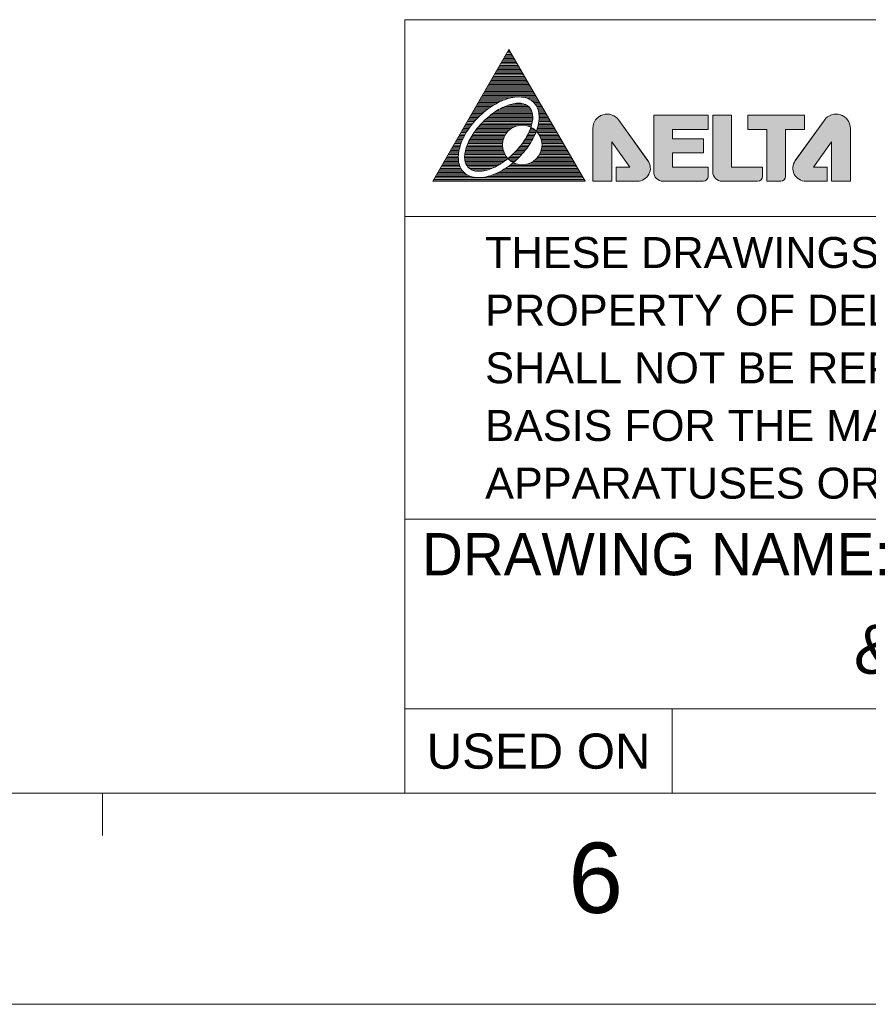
# Model space of a CAD drawing. Extents: x 1967 to 2561, y -57 to 363.
# Tile 9 of 16: x 2328 to 2388, y -57 to 13. Entities that reach past the tile are written whole.
import ezdxf
from ezdxf.enums import TextEntityAlignment as Align

# ---------------------------------------------------------------- set-up
doc = ezdxf.new("R2010")
doc.units = 0
doc.header["$LTSCALE"] = 15.367
doc.header["$MEASUREMENT"] = 0
doc.layers.get('0').update_dxf_attribs({"linetype": 'CONTINUOUS', "lineweight": 5})
doc.styles.add('TEXTSTYLE_1', font='arial.ttf')

msp = doc.modelspace()

# ---------------------------------------------------------------- hatches: boundary and pattern name
at = {"linetype": 'Continuous', "lineweight": 5}
h = msp.add_hatch(color=256, dxfattribs=at)
edge = h.paths.add_edge_path()
edge.add_line((2370.21, 1.729), (2370.21, 4.522))
edge.add_line((2370.21, 4.522), (2371.494, 2.733))
edge.add_line((2371.494, 2.733), (2370.518, 2.733))
edge.add_line((2370.518, 2.733), (2370.518, 1.729))
edge.add_line((2370.518, 1.729), (2372.034, 1.729))
edge.add_arc((2372.034, 2.653), 0.924, 270, 395.61637)
edge.add_line((2372.785, 3.19), (2370.711, 6.079))
edge.add_arc((2369.886, 5.485), 1.016, 35.72606, 180)
edge.add_line((2368.87, 5.485), (2368.87, 1.729))
edge.add_line((2368.87, 1.729), (2370.21, 1.729))
edge = h.paths.add_edge_path()
edge.add_arc((2376.714, 2.075), 0.346, 270, 360)
edge.add_line((2377.061, 2.075), (2377.061, 2.733))
edge.add_line((2377.061, 2.733), (2374.536, 2.733))
edge.add_line((2374.536, 2.733), (2374.536, 3.738))
edge.add_line((2374.536, 3.738), (2376.726, 3.738))
edge.add_line((2376.726, 3.738), (2376.726, 4.742))
edge.add_line((2376.726, 4.742), (2374.536, 4.742))
edge.add_line((2374.536, 4.742), (2374.536, 5.412))
edge.add_line((2374.536, 5.412), (2377.061, 5.412))
edge.add_line((2377.061, 5.412), (2377.061, 6.417))
edge.add_line((2377.061, 6.417), (2373.196, 6.417))
edge.add_line((2373.196, 6.417), (2373.196, 2.399))
edge.add_arc((2373.866, 2.399), 0.67, 180, 270)
edge.add_line((2373.866, 1.729), (2376.714, 1.729))
edge = h.paths.add_edge_path()
edge.add_arc((2380.579, 2.075), 0.346, 270, 360)
edge.add_line((2380.925, 2.075), (2380.925, 2.733))
edge.add_line((2380.925, 2.733), (2378.735, 2.733))
edge.add_line((2378.735, 2.733), (2378.735, 6.417))
edge.add_line((2378.735, 6.417), (2377.396, 6.417))
edge.add_line((2377.396, 6.417), (2377.396, 2.398))
edge.add_arc((2378.065, 2.399), 0.67, 180.08473, 270)
edge.add_line((2378.065, 1.729), (2380.579, 1.729))
edge = h.paths.add_edge_path()
edge.add_arc((2382.226, 2.075), 0.346, 270, 360)
edge.add_line((2382.572, 2.075), (2382.572, 5.412))
edge.add_line((2382.572, 5.412), (2383.912, 5.412))
edge.add_line((2383.912, 5.412), (2383.912, 6.417))
edge.add_line((2383.912, 6.417), (2379.893, 6.417))
edge.add_line((2379.893, 6.417), (2379.893, 5.412))
edge.add_line((2379.893, 5.412), (2381.233, 5.412))
edge.add_line((2381.233, 5.412), (2381.233, 1.729))
edge.add_line((2381.233, 1.729), (2382.226, 1.729))
edge = h.paths.add_edge_path()
edge.add_line((2385.528, 1.729), (2385.528, 2.733))
edge.add_line((2385.528, 2.733), (2384.552, 2.733))
edge.add_line((2384.552, 2.733), (2385.836, 4.522))
edge.add_line((2385.836, 4.522), (2385.836, 1.729))
edge.add_line((2385.836, 1.729), (2387.176, 1.729))
edge.add_line((2387.176, 1.729), (2387.176, 5.485))
edge.add_arc((2386.159, 5.485), 1.016, 0, 144.27394)
edge.add_line((2385.335, 6.079), (2383.261, 3.19))
edge.add_arc((2384.012, 2.653), 0.924, 144.38363, 270)
edge.add_line((2384.012, 1.729), (2385.528, 1.729))

# ---------------------------------------------------------------- linework, layer by layer
for p, q in [((2355.511, 13.213), (2545.511, 13.213)), ((2355.511, 13.213), (2355.511, -41.787)), ((2357.488, 1.729), (2362.901, 11.104)), ((2362.583, 10.553), (2363.219, 10.553)), ((2362.64, 10.651), (2363.162, 10.651)), ((2362.696, 10.749), (2363.106, 10.749)), ((2362.752, 10.846), (2363.05, 10.846)), ((2362.809, 10.944), (2362.993, 10.944)), ((2362.815, 10.954), (2362.924, 11.064)), ((2368.314, 1.729), (2362.901, 11.104)), ((2362.902, 11.042), (2362.937, 11.042)), ((2362.189, 9.87), (2363.614, 9.87)), ((2362.245, 9.967), (2363.557, 9.967)), ((2362.301, 10.065), (2363.501, 10.065)), ((2362.358, 10.163), (2363.444, 10.163)), ((2362.414, 10.26), (2363.388, 10.26)), ((2362.47, 10.358), (2363.332, 10.358)), ((2362.527, 10.456), (2363.275, 10.456)), ((2361.794, 9.186), (2364.008, 9.186)), ((2361.85, 9.284), (2363.952, 9.284)), ((2361.907, 9.382), (2363.895, 9.382)), ((2361.963, 9.479), (2363.839, 9.479)), ((2362.019, 9.577), (2363.783, 9.577)), ((2362.076, 9.674), (2363.726, 9.674)), ((2362.132, 9.772), (2363.67, 9.772)), ((2361.343, 8.405), (2364.459, 8.405)), ((2361.399, 8.503), (2364.403, 8.503)), ((2361.455, 8.6), (2364.347, 8.6)), ((2361.512, 8.698), (2364.29, 8.698)), ((2361.568, 8.796), (2364.234, 8.796)), ((2361.625, 8.893), (2364.177, 8.893)), ((2361.681, 8.991), (2364.121, 8.991)), ((2361.737, 9.089), (2364.065, 9.089)), ((2360.948, 7.721), (2363.485, 7.721)), ((2361.004, 7.819), (2364.798, 7.819)), ((2361.061, 7.917), (2364.741, 7.917)), ((2361.117, 8.014), (2364.685, 8.014)), ((2361.174, 8.112), (2364.628, 8.112)), ((2361.23, 8.21), (2364.572, 8.21)), ((2361.286, 8.307), (2364.516, 8.307)), ((2363.73, 7.721), (2364.854, 7.721)), ((2360.553, 7.038), (2361.652, 7.038)), ((2360.61, 7.135), (2361.805, 7.135)), ((2360.666, 7.233), (2361.972, 7.233)), ((2360.722, 7.331), (2362.155, 7.331)), ((2360.779, 7.428), (2362.361, 7.428)), ((2360.835, 7.526), (2362.601, 7.526)), ((2360.892, 7.624), (2362.905, 7.624)), ((2362.601, 7.038), (2364.299, 7.038)), ((2362.849, 7.135), (2364.165, 7.135)), ((2363.199, 7.233), (2363.929, 7.233)), ((2364.213, 7.624), (2364.91, 7.624)), ((2364.42, 7.526), (2364.967, 7.526)), ((2364.562, 7.428), (2365.023, 7.428)), ((2364.67, 7.331), (2365.08, 7.331)), ((2364.756, 7.233), (2365.136, 7.233)), ((2364.825, 7.135), (2365.192, 7.135)), ((2364.881, 7.038), (2365.249, 7.038)), ((2360.159, 6.354), (2360.804, 6.354)), ((2360.215, 6.452), (2360.907, 6.452)), ((2360.271, 6.549), (2361.015, 6.549)), ((2360.328, 6.647), (2361.129, 6.647)), ((2360.384, 6.745), (2361.248, 6.745)), ((2360.441, 6.842), (2361.375, 6.842)), ((2360.497, 6.94), (2361.509, 6.94)), ((2361.508, 6.354), (2364.594, 6.354)), ((2361.631, 6.452), (2364.585, 6.452)), ((2361.762, 6.549), (2364.569, 6.549)), ((2361.901, 6.647), (2364.543, 6.647)), ((2362.051, 6.745), (2364.507, 6.745)), ((2362.214, 6.842), (2364.458, 6.842)), ((2362.395, 6.94), (2364.391, 6.94)), ((2364.926, 6.94), (2365.305, 6.94)), ((2364.963, 6.842), (2365.361, 6.842)), ((2364.992, 6.745), (2365.418, 6.745)), ((2365.014, 6.647), (2365.474, 6.647)), ((2365.03, 6.549), (2365.531, 6.549)), ((2365.04, 6.452), (2365.587, 6.452)), ((2365.046, 6.354), (2365.643, 6.354)), ((2373.196, 6.417), (2373.196, 2.399)), ((2373.196, 6.417), (2373.196, 2.399)), ((2373.196, 6.417), (2377.061, 6.417)), ((2377.061, 6.417), (2373.196, 6.417)), ((2377.061, 6.417), (2377.061, 5.412)), ((2377.061, 5.412), (2377.061, 6.417)), ((2377.396, 2.399), (2377.396, 6.417)), ((2377.396, 6.417), (2377.396, 2.398)), ((2377.396, 6.417), (2378.735, 6.417)), ((2378.735, 6.417), (2377.396, 6.417)), ((2378.735, 2.733), (2378.735, 6.417)), ((2378.735, 2.733), (2378.735, 6.417)), ((2379.893, 6.417), (2379.893, 5.412)), ((2379.893, 6.417), (2379.893, 5.412)), ((2379.893, 6.417), (2383.912, 6.417)), ((2383.912, 6.417), (2379.893, 6.417)), ((2383.912, 6.417), (2383.912, 5.412)), ((2383.912, 5.412), (2383.912, 6.417)), ((2359.764, 5.671), (2360.199, 5.671)), ((2359.82, 5.768), (2360.274, 5.768)), ((2359.877, 5.866), (2360.353, 5.866)), ((2359.933, 5.964), (2360.436, 5.964)), ((2359.989, 6.061), (2360.522, 6.061)), ((2360.046, 6.159), (2360.612, 6.159)), ((2360.102, 6.257), (2360.706, 6.257)), ((2360.801, 5.671), (2363.505, 5.671)), ((2360.889, 5.768), (2364.53, 5.768)), ((2360.98, 5.866), (2364.552, 5.866)), ((2361.076, 5.964), (2364.571, 5.964)), ((2361.176, 6.061), (2364.584, 6.061)), ((2361.281, 6.159), (2364.593, 6.159)), ((2361.391, 6.257), (2364.597, 6.257)), ((2364.192, 5.671), (2364.503, 5.671)), ((2364.968, 5.671), (2366.038, 5.671)), ((2364.99, 5.768), (2365.982, 5.768)), ((2365.009, 5.866), (2365.925, 5.866)), ((2365.024, 5.964), (2365.869, 5.964)), ((2365.035, 6.061), (2365.813, 6.061)), ((2365.043, 6.159), (2365.756, 6.159)), ((2365.046, 6.257), (2365.7, 6.257)), ((2372.785, 3.19), (2370.711, 6.079)), ((2370.712, 6.078), (2372.784, 3.191)), ((2385.335, 6.079), (2383.261, 3.19)), ((2385.334, 6.078), (2383.261, 3.191)), ((2359.369, 4.987), (2359.757, 4.987)), ((2359.426, 5.085), (2359.812, 5.085)), ((2359.482, 5.182), (2359.869, 5.182)), ((2359.538, 5.28), (2359.929, 5.28)), ((2359.595, 5.378), (2359.992, 5.378)), ((2359.651, 5.475), (2360.058, 5.475)), ((2359.708, 5.573), (2360.127, 5.573)), ((2360.29, 4.987), (2362.618, 4.987)), ((2360.353, 5.085), (2362.677, 5.085)), ((2360.419, 5.182), (2362.748, 5.182)), ((2360.489, 5.28), (2362.833, 5.28)), ((2360.562, 5.378), (2362.937, 5.378)), ((2360.638, 5.475), (2363.066, 5.475)), ((2360.718, 5.573), (2363.236, 5.573)), ((2364.217, 4.987), (2364.727, 4.987)), ((2364.268, 5.085), (2364.77, 5.085)), ((2364.315, 5.182), (2364.811, 5.182)), ((2364.36, 5.28), (2364.848, 5.28)), ((2364.401, 5.378), (2364.76, 5.378)), ((2364.439, 5.475), (2364.631, 5.475)), ((2364.461, 5.573), (2364.473, 5.573)), ((2364.864, 5.28), (2366.264, 5.28)), ((2364.883, 5.378), (2366.207, 5.378)), ((2364.914, 5.475), (2366.151, 5.475)), ((2364.943, 5.573), (2366.094, 5.573)), ((2364.949, 5.182), (2366.32, 5.182)), ((2365.02, 5.085), (2366.376, 5.085)), ((2365.079, 4.987), (2366.433, 4.987)), ((2368.87, 5.485), (2368.87, 1.729)), ((2368.87, 5.485), (2368.87, 1.729)), ((2374.536, 5.412), (2374.536, 4.742)), ((2374.536, 5.412), (2377.061, 5.412)), ((2374.536, 4.742), (2374.536, 5.412)), ((2374.536, 5.412), (2377.061, 5.412)), ((2379.893, 5.412), (2381.233, 5.412)), ((2379.893, 5.412), (2381.233, 5.412)), ((2381.233, 5.412), (2381.233, 1.729)), ((2381.233, 5.412), (2381.233, 1.729)), ((2382.572, 5.412), (2382.572, 2.075)), ((2383.912, 5.412), (2382.572, 5.412)), ((2382.572, 2.075), (2382.572, 5.412)), ((2382.572, 5.412), (2383.912, 5.412)), ((2387.176, 5.485), (2387.176, 1.729)), ((2387.176, 1.729), (2387.176, 5.485)), ((2358.918, 4.206), (2359.429, 4.206)), ((2358.975, 4.303), (2359.459, 4.303)), ((2359.031, 4.401), (2359.493, 4.401)), ((2359.087, 4.499), (2359.53, 4.499)), ((2359.144, 4.596), (2359.57, 4.596)), ((2359.2, 4.694), (2359.612, 4.694)), ((2359.256, 4.792), (2359.658, 4.792)), ((2359.313, 4.889), (2359.706, 4.889)), ((2359.903, 4.206), (2362.446, 4.206)), ((2359.94, 4.303), (2362.442, 4.303)), ((2359.98, 4.401), (2362.445, 4.401)), ((2360.023, 4.499), (2362.455, 4.499)), ((2360.07, 4.596), (2362.472, 4.596)), ((2360.12, 4.694), (2362.497, 4.694)), ((2360.174, 4.792), (2362.528, 4.792)), ((2360.23, 4.889), (2362.569, 4.889)), ((2363.692, 4.206), (2364.275, 4.206)), ((2363.769, 4.303), (2364.342, 4.303)), ((2363.843, 4.401), (2364.406, 4.401)), ((2363.913, 4.499), (2364.466, 4.499)), ((2363.98, 4.596), (2364.524, 4.596)), ((2364.044, 4.694), (2364.579, 4.694)), ((2364.105, 4.792), (2364.631, 4.792)), ((2364.162, 4.889), (2364.68, 4.889)), ((2365.129, 4.889), (2366.489, 4.889)), ((2365.169, 4.792), (2366.546, 4.792)), ((2365.2, 4.694), (2366.602, 4.694)), ((2365.225, 4.596), (2366.658, 4.596)), ((2365.242, 4.499), (2366.715, 4.499)), ((2365.251, 4.206), (2366.884, 4.206)), ((2365.252, 4.401), (2366.771, 4.401)), ((2365.255, 4.303), (2366.827, 4.303)), ((2370.21, 1.729), (2370.21, 4.522)), ((2370.21, 4.522), (2371.494, 2.733)), ((2370.21, 1.729), (2370.21, 4.522)), ((2370.21, 4.522), (2371.494, 2.733)), ((2374.536, 4.742), (2376.726, 4.742)), ((2376.726, 4.742), (2374.536, 4.742)), ((2376.726, 3.738), (2376.726, 4.742)), ((2376.726, 3.738), (2376.726, 4.742)), ((2385.836, 4.522), (2384.552, 2.733)), ((2384.552, 2.733), (2385.836, 4.522)), ((2385.836, 1.729), (2385.836, 4.522)), ((2385.836, 4.522), (2385.836, 1.729)), ((2358.523, 3.522), (2359.307, 3.522)), ((2358.58, 3.62), (2359.313, 3.62)), ((2358.636, 3.717), (2359.324, 3.717)), ((2358.693, 3.815), (2359.338, 3.815)), ((2358.749, 3.913), (2359.356, 3.913)), ((2358.805, 4.01), (2359.377, 4.01)), ((2358.862, 4.108), (2359.401, 4.108)), ((2359.756, 3.522), (2362.682, 3.522)), ((2359.764, 3.62), (2362.622, 3.62)), ((2359.776, 3.717), (2362.572, 3.717)), ((2359.793, 3.815), (2362.531, 3.815)), ((2359.815, 3.913), (2362.499, 3.913)), ((2359.84, 4.01), (2362.474, 4.01)), ((2359.87, 4.108), (2362.456, 4.108)), ((2363.041, 3.522), (2363.714, 3.522)), ((2363.147, 3.62), (2363.805, 3.62)), ((2363.249, 3.717), (2363.892, 3.717)), ((2363.346, 3.815), (2363.976, 3.815)), ((2363.438, 3.913), (2364.055, 3.913)), ((2363.526, 4.01), (2364.132, 4.01)), ((2363.611, 4.108), (2364.205, 4.108)), ((2365.015, 3.522), (2367.279, 3.522)), ((2365.075, 3.62), (2367.222, 3.62)), ((2365.125, 3.717), (2367.166, 3.717)), ((2365.166, 3.815), (2367.109, 3.815)), ((2365.198, 3.913), (2367.053, 3.913)), ((2365.223, 4.01), (2366.997, 4.01)), ((2365.241, 4.108), (2366.94, 4.108)), ((2374.536, 3.738), (2374.536, 2.733)), ((2374.536, 3.738), (2376.726, 3.738)), ((2374.536, 2.733), (2374.536, 3.738)), ((2374.536, 3.738), (2376.726, 3.738)), ((2358.129, 2.839), (2359.397, 2.839)), ((2358.185, 2.936), (2359.367, 2.936)), ((2358.242, 3.034), (2359.343, 3.034)), ((2358.298, 3.132), (2359.325, 3.132)), ((2358.354, 3.229), (2359.313, 3.229)), ((2358.411, 3.327), (2359.307, 3.327)), ((2358.467, 3.424), (2359.305, 3.424)), ((2359.754, 3.424), (2362.754, 3.424)), ((2359.759, 3.327), (2362.81, 3.327)), ((2359.77, 3.229), (2362.685, 3.229)), ((2359.789, 3.132), (2362.552, 3.132)), ((2359.817, 3.034), (2362.41, 3.034)), ((2359.856, 2.936), (2362.257, 2.936)), ((2359.91, 2.839), (2362.089, 2.839)), ((2362.84, 3.327), (2363.519, 3.327)), ((2362.929, 3.424), (2363.619, 3.424)), ((2362.941, 2.839), (2367.673, 2.839)), ((2362.945, 3.229), (2363.415, 3.229)), ((2363.069, 2.936), (2363.535, 2.936)), ((2363.077, 3.132), (2363.305, 3.132)), ((2363.19, 3.034), (2363.251, 3.034)), ((2364.162, 2.936), (2367.617, 2.936)), ((2364.446, 3.034), (2367.56, 3.034)), ((2364.62, 3.132), (2367.504, 3.132)), ((2364.752, 3.229), (2367.448, 3.229)), ((2364.857, 3.327), (2367.391, 3.327)), ((2364.943, 3.424), (2367.335, 3.424)), ((2357.734, 2.155), (2359.979, 2.155)), ((2357.79, 2.253), (2359.824, 2.253)), ((2357.847, 2.35), (2359.708, 2.35)), ((2357.903, 2.448), (2359.617, 2.448)), ((2357.96, 2.546), (2359.544, 2.546)), ((2358.016, 2.643), (2359.484, 2.643)), ((2358.072, 2.741), (2359.436, 2.741)), ((2359.982, 2.741), (2361.903, 2.741)), ((2360.083, 2.643), (2361.688, 2.643)), ((2360.235, 2.546), (2361.422, 2.546)), ((2360.551, 2.448), (2360.993, 2.448)), ((2361.676, 2.155), (2368.068, 2.155)), ((2361.929, 2.253), (2368.012, 2.253)), ((2362.143, 2.35), (2367.955, 2.35)), ((2362.331, 2.448), (2367.899, 2.448)), ((2362.502, 2.546), (2367.842, 2.546)), ((2362.659, 2.643), (2367.786, 2.643)), ((2362.804, 2.741), (2367.73, 2.741)), ((2370.518, 2.733), (2370.518, 1.729)), ((2370.518, 2.733), (2371.494, 2.733)), ((2370.518, 2.733), (2370.518, 1.729)), ((2371.494, 2.733), (2370.518, 2.733)), ((2374.536, 2.733), (2377.061, 2.733)), ((2377.061, 2.733), (2374.536, 2.733)), ((2377.061, 2.733), (2377.061, 2.075)), ((2377.061, 2.075), (2377.061, 2.733)), ((2378.735, 2.733), (2380.925, 2.733)), ((2380.925, 2.733), (2378.735, 2.733)), ((2380.925, 2.733), (2380.925, 2.075)), ((2380.925, 2.075), (2380.925, 2.733)), ((2385.528, 2.733), (2384.552, 2.733)), ((2385.528, 2.733), (2384.552, 2.733)), ((2385.528, 2.733), (2385.528, 1.729)), ((2385.528, 1.729), (2385.528, 2.733)), ((2357.488, 1.729), (2368.314, 1.729)), ((2357.509, 1.764), (2368.293, 1.764)), ((2357.565, 1.862), (2368.237, 1.862)), ((2357.621, 1.96), (2368.181, 1.96)), ((2357.678, 2.057), (2360.216, 2.057)), ((2361.342, 2.057), (2368.124, 2.057)), ((2368.87, 1.729), (2370.21, 1.729)), ((2368.87, 1.729), (2370.21, 1.729)), ((2370.518, 1.729), (2372.034, 1.729)), ((2370.518, 1.729), (2372.034, 1.729)), ((2373.866, 1.729), (2376.714, 1.729)), ((2373.866, 1.729), (2376.714, 1.729)), ((2378.065, 1.729), (2380.579, 1.729)), ((2378.065, 1.729), (2380.579, 1.729)), ((2381.233, 1.729), (2382.226, 1.729)), ((2381.233, 1.729), (2382.226, 1.729)), ((2385.528, 1.729), (2384.012, 1.729)), ((2384.012, 1.729), (2385.528, 1.729)), ((2387.176, 1.729), (2385.836, 1.729)), ((2385.836, 1.729), (2387.176, 1.729)), ((2355.511, -0.787), (2545.511, -0.787)), ((2355.511, -22.287), (2545.511, -22.287)), ((2355.511, -35.787), (2535.511, -35.787)), ((2374.511, -35.787), (2374.511, -41.787)), ((1981.511, -41.787), (2545.511, -41.787)), ((2334.011, -41.787), (2334.011, -44.787)), ((1966.511, -56.787), (2560.511, -56.787))]:
    msp.add_line(p, q, dxfattribs=at)
msp.add_circle((2363.849, 4.307), 1.406, dxfattribs=at)
for centre, radius, start, end in [((2369.886, 5.485), 1.016, 35.67867, 180), ((2369.886, 5.485), 1.016, 35.72606, 180), ((2386.159, 5.485), 1.016, 0, 144.32133), ((2386.159, 5.485), 1.016, 0, 144.27394), ((2372.034, 2.653), 0.924, 270, 35.67867), ((2372.034, 2.653), 0.924, 270, 35.61637), ((2384.012, 2.653), 0.924, 144.32133, 270), ((2384.012, 2.653), 0.924, 144.38363, 270), ((2373.866, 2.399), 0.67, 180, 270), ((2373.866, 2.399), 0.67, 180, 270), ((2378.065, 2.399), 0.67, 180, 270), ((2378.065, 2.399), 0.67, 180.08473, 270), ((2376.714, 2.075), 0.346, 270, 0), ((2376.714, 2.075), 0.346, 270, 0), ((2380.579, 2.075), 0.346, 270, 0), ((2380.579, 2.075), 0.346, 270, 0), ((2382.226, 2.075), 0.346, 270, 0), ((2382.226, 2.075), 0.346, 270, 0)]:
    msp.add_arc(centre, radius, start, end, dxfattribs=at)
at = {"linetype": 'Continuous', "lineweight": 5, "start_tangent": (0.707107, -0.707107), "end_tangent": (0.707107, -0.707107)}
for points in [[(2359.69, 2.368), (2360.018, 2.135), (2360.429, 2.007), (2360.907, 1.989), (2361.433, 2.08), (2361.989, 2.278), (2362.551, 2.576), (2363.099, 2.96), (2363.612, 3.418), (2364.069, 3.93), (2364.454, 4.478), (2364.751, 5.041), (2364.949, 5.596), (2365.041, 6.123), (2365.022, 6.601), (2364.894, 7.012), (2364.661, 7.34), (2364.334, 7.572), (2363.923, 7.7), (2363.445, 7.719), (2362.918, 7.627), (2362.362, 7.429), (2361.8, 7.132), (2361.252, 6.748), (2360.739, 6.29), (2360.282, 5.778), (2359.897, 5.229), (2359.6, 4.667), (2359.402, 4.112), (2359.311, 3.585), (2359.329, 3.107), (2359.457, 2.696), (2359.69, 2.368)], [(2360.021, 2.699), (2360.278, 2.525), (2360.608, 2.441), (2360.998, 2.449), (2361.433, 2.549), (2361.897, 2.738), (2362.372, 3.009), (2362.839, 3.35), (2363.28, 3.749), (2363.68, 4.191), (2364.021, 4.658), (2364.291, 5.132), (2364.48, 5.596), (2364.581, 6.031), (2364.589, 6.421), (2364.504, 6.751), (2364.33, 7.008), (2364.073, 7.182), (2363.743, 7.267), (2363.353, 7.259), (2362.918, 7.159), (2362.454, 6.969), (2361.979, 6.699), (2361.512, 6.358), (2361.071, 5.959), (2360.672, 5.517), (2360.33, 5.05), (2360.06, 4.576), (2359.871, 4.112), (2359.77, 3.676), (2359.762, 3.286), (2359.847, 2.956), (2360.021, 2.699)]]:
    msp.add_spline(points, degree=3, dxfattribs=at)

# ---------------------------------------------------------------- texts
at = {"linetype": 'Continuous', "lineweight": 5, "style": 'TEXTSTYLE_1'}
for s, height, p in [('THESE DRAWINGS AND SPECIFICATIONS ARE THE', 2.2, (2361.211, -4.437)), ('PROPERTY OF DELTA ELECTRONICS, INC. AND', 2.2, (2361.211, -8.537)), ('SHALL NOT BE REPRODUCED OR USED AS THE', 2.2, (2361.211, -12.637)), ('BASIS FOR THE MANUFACTURE OR SELL OF', 2.2, (2361.211, -16.737)), ('APPARATUSES OR DEVICES WITHOUT PERMISSION.', 2.2, (2361.211, -20.837)), ('DRAWING NAME:', 3, (2356.711, -26.287))]:
    msp.add_text(s, height=height, dxfattribs=at).set_placement(p)
for s, height, p in [('&dwg_name', 3.5, (2401.011, -33.287)), ('USED ON', 2.5, (2365.011, -40.037)), ('6', 5, (2369.074, -50.292))]:
    msp.add_text(s, height=height, dxfattribs=at).set_placement(p, align=Align.CENTER)

doc.saveas('drawing.dxf')
